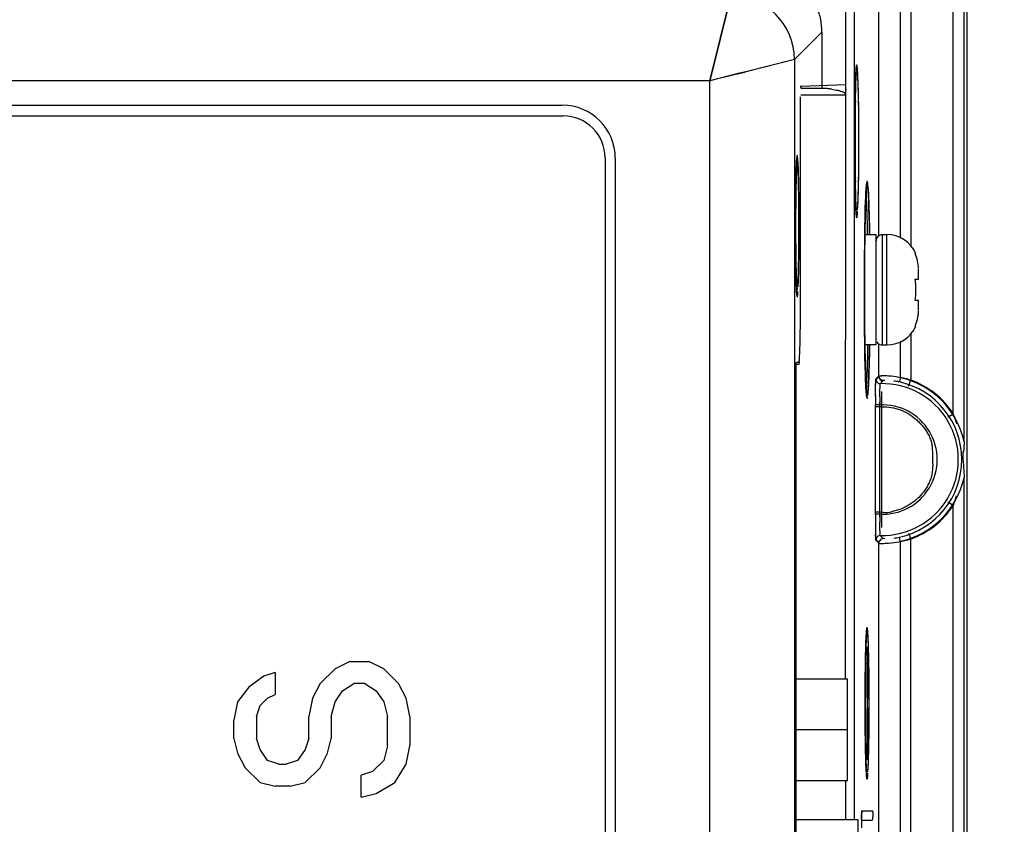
# Model space of a CAD drawing. Header units: inches. Extents: x 0 to 34, y 0 to 22.
# Tile 46 of 108: x 10.8 to 12.6, y 17.3 to 18.8. Entities that reach past the tile are written whole.
import ezdxf

# ---------------------------------------------------------------- set-up
doc = ezdxf.new("R2010")
doc.units = ezdxf.units.IN
doc.header["$LTSCALE"] = 1.87
doc.header["$MEASUREMENT"] = 0
doc.layers.get('0').update_dxf_attribs({"linetype": 'CONTINUOUS'})
doc.layers.add('DIMENSIONS', color=7, linetype='CONTINUOUS')
doc.styles.get("Standard").update_dxf_attribs({"font": 'txt', "width": 0.8})
doc.dimstyles.new('DIMSTYLE_1', dxfattribs={"dimtxt": 0.125, "dimasz": 0.18, "dimexe": 0.18, "dimexo": 0.0625, "dimgap": 0.09, "dimtad": 0, "dimtih": 1, "dimtoh": 1, "dimdec": 3, "dimzin": 4, "dimdsep": 46, "dimtxsty": 'STANDARD', "dimblk": '_FILLED', "dimblk1": '_FILLED', "dimblk2": '_FILLED', "dimcen": 0.09, "dimadec": 0, "dimazin": 0, "dimtp": 0.01, "dimtm": 0.01, "dimtfac": 1, "dimtdec": 3, "dimtofl": 0, "dimtmove": 0, "dimatfit": 3, "dimldrblk": '_FILLED', "dimfxl": 1, "dimtolj": 1, "dimtzin": 4, "dimarcsym": 0})

# ---------------------------------------------------------------- blocks, each defined once
blk = doc.blocks.new('_FILLED')
at = {"color": 0, "linetype": 'BYBLOCK'}
blk.add_solid([(0, 0), (-1, 0.174), (-1, -0.174)], dxfattribs=at)
blk = doc.blocks.new('*D5')
at = {"layer": 'DIMENSIONS', "color": 2, "linetype": 'CONTINUOUS'}
for p, q in [((12.3809, 19.5456), (13.3903, 19.5456)), ((13.2653, 19.5456), (13.2653, 15.7336)), ((13.2653, 11.6716), (13.2653, 15.4836)), ((12.3809, 11.6716), (13.3903, 11.6716))]:
    blk.add_line(p, q, dxfattribs=at)
at = {"layer": 'DIMENSIONS', "color": 2, "linetype": 'CONTINUOUS', "xscale": 0.18, "yscale": 0.18, "zscale": 0.18}
for p, rotation in [((13.2653, 19.5456), 90), ((13.2653, 11.6716), 270)]:
    blk.add_blockref('_FILLED', p, dxfattribs=dict(at, rotation=rotation))
at = {"layer": 'DIMENSIONS', "color": 2, "linetype": 'CONTINUOUS', "insert": (13.2653, 15.6711), "char_height": 0.125, "width": 1.125, "attachment_point": 2, "line_spacing_factor": 0.9}
blk.add_mtext('7.874{\\Ftxt.shx;\\W1.000000;\\H0.125000; }[200]', dxfattribs=at)

msp = doc.modelspace()

# ---------------------------------------------------------------- linework, layer by layer
at = {"color": 6, "linetype": 'CONTINUOUS'}
for p, q in [((12.5153, 11.8684), (12.5153, 19.3488)), ((12.3511, 18.3858), (12.3511, 18.8697)), ((12.391, 18.8702), (12.391, 18.3818)), ((12.4102, 18.8697), (12.4102, 18.3668)), ((12.4894, 18.0556), (12.4894, 18.8763)), ((12.5094, 18.0046), (12.5094, 18.8764)), ((12.0764, 18.8311), (12.0371, 18.6737)), ((12.0764, 18.8311), (12.0371, 18.6737)), ((12.0371, 18.6737), (12.0764, 18.8311)), ((12.2894, 17.5635), (12.2898, 18.8239)), ((12.3053, 18.8239), (12.3053, 17.3021)), ((12.1945, 18.7131), (12.2455, 18.7641)), ((12.2455, 18.7641), (12.2455, 18.6596)), ((12.1945, 18.7131), (12.1043, 18.6905)), ((12.1945, 18.7131), (12.1072, 18.6912)), ((12.1945, 18.7131), (12.1072, 18.6912)), ((12.1945, 18.7131), (12.1945, 12.5041)), ((12.0926, 18.6876), (12.0371, 18.6737)), ((12.1043, 18.6905), (12.0926, 18.6876)), ((12.1072, 18.6912), (12.1039, 18.6904)), ((12.308, 18.6745), (12.309, 18.6954)), ((12.3091, 18.6964), (12.3096, 18.701)), ((12.3114, 18.6962), (12.3108, 18.7013)), ((12.0371, 18.6737), (9.7651, 18.6737)), ((12.0848, 18.6856), (12.0371, 18.6737)), ((12.0371, 12.5435), (12.0371, 18.6737)), ((12.3078, 18.6675), (12.308, 18.6743)), ((12.308, 18.6743), (12.3082, 18.6806)), ((12.3083, 18.6646), (12.3092, 18.683)), ((12.2061, 18.663), (12.2062, 18.6636)), ((12.2062, 18.6636), (12.2895, 18.6665)), ((12.2062, 18.6636), (12.2062, 18.6644)), ((12.2063, 18.6598), (12.2454, 18.6598)), ((12.2454, 18.6598), (12.2455, 18.6598)), ((12.2632, 18.6582), (12.2731, 18.6565)), ((12.2894, 18.6479), (12.29, 18.652)), ((12.2898, 18.6587), (12.29, 18.656)), ((12.3072, 18.6445), (12.3075, 18.6565)), ((12.3075, 18.6565), (12.3078, 18.6675)), ((12.3075, 18.6361), (12.3083, 18.6646)), ((12.2058, 18.2661), (12.2057, 18.6439)), ((12.2063, 18.6479), (12.2894, 18.6479)), ((12.3069, 18.6275), (12.3072, 18.6445)), ((10.0153, 18.6283), (11.7633, 18.6283)), ((12.3067, 18.6053), (12.3069, 18.6275)), ((10.0145, 18.6086), (11.7649, 18.6086)), ((12.3066, 18.5832), (12.3067, 18.6053)), ((12.3067, 18.5229), (12.3065, 18.5431)), ((11.8428, 18.5306), (11.8428, 12.6865)), ((11.8617, 18.5299), (11.8617, 12.6873)), ((12.1982, 18.5234), (12.1976, 18.5092)), ((12.198, 18.5198), (12.1982, 18.5225)), ((12.1985, 18.5283), (12.1982, 18.5234)), ((12.2007, 18.5284), (12.2002, 18.5332)), ((12.2017, 18.5094), (12.2007, 18.5284)), ((12.3069, 18.5024), (12.3067, 18.5229)), ((12.1973, 18.5006), (12.1975, 18.5073)), ((12.1975, 18.5073), (12.1977, 18.5132)), ((12.1977, 18.5132), (12.1979, 18.5167)), ((12.1978, 18.4991), (12.1987, 18.5162)), ((12.1979, 18.5167), (12.198, 18.5198)), ((12.1969, 18.482), (12.1971, 18.4932)), ((12.1971, 18.4932), (12.1973, 18.5006)), ((12.1971, 18.4729), (12.1978, 18.4991)), ((12.3071, 18.484), (12.3069, 18.5024)), ((12.3083, 18.4578), (12.3075, 18.4858)), ((12.1965, 18.4555), (12.1967, 18.4727)), ((12.1967, 18.4727), (12.1969, 18.482)), ((12.3074, 18.4709), (12.3071, 18.484)), ((12.3077, 18.4594), (12.3074, 18.4709)), ((12.3273, 18.4693), (12.3261, 18.441)), ((12.3273, 18.4648), (12.3279, 18.474)), ((12.3279, 18.474), (12.3287, 18.4806)), ((12.3287, 18.485), (12.3285, 18.4838)), ((12.3287, 18.4845), (12.3287, 18.4846)), ((12.3287, 18.4806), (12.3291, 18.4822)), ((12.3291, 18.4822), (12.3294, 18.4826)), ((12.3302, 18.4806), (12.3311, 18.4721)), ((12.3311, 18.4721), (12.3316, 18.4648)), ((12.1963, 18.4331), (12.1965, 18.4555)), ((12.3079, 18.4518), (12.3077, 18.4594)), ((12.3081, 18.4449), (12.3079, 18.4518)), ((12.3087, 18.432), (12.3079, 18.4503)), ((12.3092, 18.4396), (12.3083, 18.4578)), ((12.3265, 18.4482), (12.3273, 18.4648)), ((12.1962, 18.4096), (12.1963, 18.4331)), ((12.3083, 18.4409), (12.3081, 18.4449)), ((12.3084, 18.4373), (12.3083, 18.4409)), ((12.3086, 18.434), (12.3084, 18.4373)), ((12.3088, 18.431), (12.3086, 18.434)), ((12.3255, 18.4197), (12.3259, 18.4363)), ((12.3251, 18.4005), (12.3255, 18.4197)), ((12.1962, 18.3849), (12.1962, 18.4096)), ((12.3248, 18.3786), (12.3251, 18.4005)), ((12.3251, 18.398), (12.3249, 18.3891)), ((12.1963, 18.3649), (12.1962, 18.3849)), ((12.3244, 18.3414), (12.3248, 18.3786)), ((12.325, 18.3884), (12.3251, 18.3922)), ((12.346, 18.3881), (12.325, 18.3881)), ((12.3338, 18.3922), (12.3338, 18.3883)), ((12.346, 18.1834), (12.346, 18.3881)), ((12.3657, 18.3881), (12.3578, 18.3881)), ((12.3578, 18.1834), (12.3578, 18.3881)), ((12.3657, 18.1834), (12.3657, 18.3881)), ((12.1966, 18.3443), (12.1963, 18.3649)), ((12.1968, 18.3285), (12.1966, 18.3443)), ((12.3242, 18.3028), (12.3244, 18.3414)), ((12.3244, 18.3294), (12.3245, 18.3412)), ((12.3245, 18.3412), (12.3245, 18.3447)), ((12.1971, 18.3172), (12.1968, 18.3285)), ((12.1978, 18.3083), (12.1971, 18.3342)), ((12.4247, 18.3055), (12.4247, 18.3243)), ((12.1973, 18.3068), (12.1971, 18.3172)), ((12.1975, 18.3004), (12.1973, 18.3068)), ((12.1987, 18.2915), (12.1978, 18.3083)), ((12.3242, 18.2548), (12.3242, 18.3028)), ((12.4185, 18.3054), (12.4247, 18.3054)), ((12.1977, 18.2945), (12.1975, 18.3004)), ((12.1976, 18.2988), (12.1985, 18.2793)), ((12.198, 18.2893), (12.1977, 18.2945)), ((12.3237, 18.2858), (12.3242, 18.2858)), ((12.1986, 18.2782), (12.199, 18.2747)), ((12.2007, 18.2793), (12.2009, 18.2828)), ((12.2057, 18.2661), (12.2057, 18.2695)), ((12.4247, 18.2661), (12.4185, 18.2661)), ((12.4247, 18.2472), (12.4247, 18.2661)), ((12.3245, 18.2165), (12.3242, 18.2548)), ((12.3243, 18.2421), (12.3244, 18.229)), ((12.3245, 18.2303), (12.3244, 18.2422)), ((12.3245, 18.227), (12.3245, 18.2303)), ((12.3244, 18.229), (12.3244, 18.227)), ((12.3249, 18.1811), (12.3245, 18.2165)), ((12.4102, 18.2047), (12.4102, 18.1183)), ((12.346, 18.1834), (12.3249, 18.1834)), ((12.3249, 18.1826), (12.325, 18.1755)), ((12.3253, 18.1613), (12.3249, 18.1811)), ((12.3251, 18.1793), (12.325, 18.1832)), ((12.3302, 18.1826), (12.3301, 18.1749)), ((12.3338, 18.1832), (12.3338, 18.1793)), ((12.3511, 18.1261), (12.3511, 18.1857)), ((12.3578, 18.1834), (12.3657, 18.1834)), ((12.391, 18.1897), (12.391, 18.1225)), ((12.2036, 18.1572), (12.2044, 18.174)), ((12.3257, 18.1441), (12.3253, 18.1613)), ((12.1975, 18.1317), (12.1977, 18.1488)), ((12.1977, 18.1488), (12.198, 18.1514)), ((12.198, 18.1514), (12.2026, 18.1514)), ((12.1981, 18.148), (12.2026, 18.148)), ((12.3261, 18.1294), (12.3257, 18.1441)), ((12.1975, 13.0855), (12.1975, 18.1317)), ((12.326, 18.1331), (12.326, 18.1317)), ((12.326, 18.1317), (12.3273, 18.1023)), ((12.3266, 18.1171), (12.3261, 18.1294)), ((12.3273, 18.1067), (12.3266, 18.1208)), ((12.3516, 18.1252), (12.3459, 18.1195)), ((12.3485, 18.1235), (12.3459, 18.1209)), ((12.3511, 18.1261), (12.3485, 18.1235)), ((12.391, 18.1225), (12.3893, 18.1148)), ((12.3268, 18.1117), (12.3266, 18.1171)), ((12.328, 18.0971), (12.3273, 18.1067)), ((12.3455, 18.1155), (12.3458, 18.119)), ((12.3458, 18.119), (12.3459, 18.1195)), ((12.3458, 18.119), (12.3459, 18.1195)), ((12.354, 18.1117), (12.3577, 18.1155)), ((12.354, 18.1117), (12.3576, 18.1155)), ((12.3576, 18.1155), (12.3594, 18.1174)), ((12.3577, 18.1155), (12.3594, 18.1174)), ((12.3622, 18.1177), (12.3594, 18.1174)), ((12.4062, 18.1072), (12.4102, 18.1183)), ((12.3287, 18.0909), (12.328, 18.0971)), ((12.3528, 18.087), (12.3531, 18.0997)), ((12.3564, 18.0689), (12.3569, 18.097)), ((12.3446, 18.0688), (12.3446, 18.0722)), ((12.3526, 18.0722), (12.3447, 18.0722)), ((12.3447, 17.8694), (12.3447, 18.0722)), ((12.3506, 18.0691), (12.3564, 18.0692)), ((12.3526, 18.0722), (12.3526, 17.8694)), ((12.3564, 17.8729), (12.3564, 18.0689)), ((12.4795, 18.0492), (12.4894, 18.0556)), ((12.5094, 13.2802), (12.5094, 17.937)), ((12.4795, 17.8924), (12.4894, 17.886)), ((12.4894, 13.3312), (12.4894, 17.886)), ((12.3446, 17.8693), (12.3446, 17.8729)), ((12.3564, 17.8729), (12.3446, 17.8729)), ((12.3526, 17.8694), (12.3447, 17.8694)), ((12.3568, 17.8447), (12.3564, 17.8729)), ((12.3531, 17.8418), (12.3528, 17.8545)), ((12.3454, 17.8251), (12.3451, 17.8313)), ((12.3455, 17.8261), (12.3452, 17.8313)), ((12.3455, 17.8261), (12.3452, 17.8313)), ((12.3548, 17.8291), (12.3541, 17.8298)), ((12.3549, 17.8289), (12.3542, 17.8297)), ((12.3594, 17.8242), (12.3548, 17.8291)), ((12.3594, 17.8242), (12.3549, 17.8289)), ((12.4062, 17.8344), (12.4102, 17.8233)), ((12.3459, 17.8221), (12.3455, 17.8261)), ((12.3459, 17.8221), (12.3516, 17.8164)), ((12.3459, 17.8207), (12.3511, 17.8156)), ((12.3511, 13.4017), (12.3511, 17.8155)), ((12.3622, 17.8239), (12.3594, 17.8242)), ((12.391, 17.8191), (12.3893, 17.8268)), ((12.391, 17.8191), (12.391, 13.3981)), ((12.4102, 13.3939), (12.4102, 17.8233)), ((12.3272, 17.6303), (12.3282, 17.6514)), ((12.3283, 17.6524), (12.3288, 17.6572)), ((12.3306, 17.6524), (12.33, 17.6575)), ((12.3264, 17.598), (12.3272, 17.6303)), ((12.327, 17.6244), (12.3272, 17.6316)), ((12.3272, 17.6316), (12.3275, 17.6382)), ((12.3274, 17.6217), (12.3284, 17.6401)), ((12.3305, 17.6401), (12.3314, 17.622)), ((12.3265, 17.6042), (12.3268, 17.6168)), ((12.3267, 17.5932), (12.3274, 17.6217)), ((12.3268, 17.6168), (12.327, 17.6244)), ((12.3302, 17.418), (12.3302, 17.6188)), ((11.369, 17.596), (11.3412, 17.5824)), ((11.369, 17.596), (11.4038, 17.596)), ((11.4316, 17.5824), (11.4038, 17.596)), ((12.3262, 17.5862), (12.3265, 17.6042)), ((11.2299, 17.5756), (11.2091, 17.5688)), ((11.2299, 17.5756), (11.2299, 17.5348)), ((11.3412, 17.5824), (11.3134, 17.5552)), ((11.4594, 17.5552), (11.4316, 17.5824)), ((12.326, 17.5669), (12.3262, 17.5862)), ((11.2091, 17.5688), (11.1813, 17.5484)), ((11.3134, 17.5552), (11.2995, 17.528)), ((11.3551, 17.5416), (11.376, 17.5552)), ((11.3968, 17.5552), (11.376, 17.5552)), ((11.3968, 17.5552), (11.4177, 17.5416)), ((11.4733, 17.528), (11.4594, 17.5552)), ((12.2928, 17.5635), (12.1976, 17.5635)), ((12.2928, 17.3745), (12.2928, 17.5635)), ((12.3258, 17.5429), (12.326, 17.5669)), ((11.1813, 17.5484), (11.1604, 17.5212)), ((11.216, 17.528), (11.2299, 17.5348)), ((11.3412, 17.5212), (11.3551, 17.5416)), ((11.4177, 17.5416), (11.4316, 17.5212)), ((12.3257, 17.5188), (12.3258, 17.5429)), ((11.1604, 17.5212), (11.1535, 17.4871)), ((11.2021, 17.5144), (11.216, 17.528)), ((11.2995, 17.528), (11.2925, 17.4939)), ((11.3342, 17.4939), (11.3412, 17.5212)), ((11.4316, 17.5212), (11.4385, 17.4939)), ((11.4802, 17.4939), (11.4733, 17.528)), ((12.3257, 17.5161), (12.3257, 17.5263)), ((12.3258, 17.4907), (12.3257, 17.5188)), ((12.3261, 17.5179), (12.3261, 17.5263)), ((12.3261, 17.5105), (12.3261, 17.5179)), ((12.3328, 17.5264), (12.3328, 17.5189)), ((12.3328, 17.5189), (12.3328, 17.5104)), ((11.1952, 17.4939), (11.2021, 17.5144)), ((12.3257, 17.5106), (12.3257, 17.5161)), ((11.1535, 17.4531), (11.1535, 17.4871)), ((11.1952, 17.4939), (11.1952, 17.4531)), ((11.2925, 17.4531), (11.2925, 17.4939)), ((11.3342, 17.4939), (11.3342, 17.4531)), ((11.4385, 17.4395), (11.4385, 17.4939)), ((11.4802, 17.4939), (11.4802, 17.4395)), ((12.326, 17.4687), (12.3258, 17.4907)), ((12.2928, 17.469), (12.1976, 17.469)), ((12.3259, 17.4742), (12.3259, 17.4789)), ((12.3262, 17.4483), (12.326, 17.4687)), ((11.1535, 17.4531), (11.1604, 17.4259)), ((11.2021, 17.4327), (11.1952, 17.4531)), ((11.2925, 17.4531), (11.2856, 17.4327)), ((11.3273, 17.4259), (11.3342, 17.4531)), ((12.3266, 17.4299), (12.3262, 17.4483)), ((12.3321, 17.4437), (12.3314, 17.4152)), ((11.1604, 17.4259), (11.1743, 17.3986)), ((11.216, 17.4122), (11.2021, 17.4327)), ((11.2856, 17.4327), (11.2717, 17.4122)), ((11.3134, 17.3986), (11.3273, 17.4259)), ((11.4385, 17.4395), (11.4316, 17.4122)), ((11.4733, 17.4054), (11.4802, 17.4395)), ((12.3269, 17.4173), (12.3266, 17.4299)), ((11.2369, 17.4054), (11.216, 17.4122)), ((11.2717, 17.4122), (11.2508, 17.4054)), ((11.4316, 17.4122), (11.4107, 17.3918)), ((12.3271, 17.4091), (12.3269, 17.4173)), ((12.3274, 17.4018), (12.3271, 17.4091)), ((12.3284, 17.3967), (12.3275, 17.4149)), ((12.3314, 17.4152), (12.3305, 17.3968)), ((11.1743, 17.3986), (11.2021, 17.3714)), ((11.2369, 17.4054), (11.2508, 17.4054)), ((11.2856, 17.3714), (11.3134, 17.3986)), ((11.4107, 17.3918), (11.3899, 17.385)), ((11.4524, 17.3714), (11.4733, 17.4054)), ((12.328, 17.3892), (12.3272, 17.4054)), ((12.3275, 17.3976), (12.3274, 17.4018)), ((12.3277, 17.3939), (12.3275, 17.3976)), ((12.3279, 17.3905), (12.3277, 17.3939)), ((12.3282, 17.3852), (12.328, 17.3892)), ((11.2021, 17.3714), (11.2299, 17.3646)), ((11.2578, 17.3646), (11.2856, 17.3714)), ((11.3899, 17.3442), (11.3899, 17.385)), ((11.4177, 17.351), (11.4524, 17.3714)), ((12.2928, 17.3745), (12.1976, 17.3745)), ((12.2894, 17.3745), (12.2894, 17.3021)), ((11.2578, 17.3646), (11.2299, 17.3646)), ((11.3899, 17.3442), (11.4177, 17.351)), ((12.3192, 17.317), (12.319, 17.3116)), ((12.3191, 17.3137), (12.3192, 17.3166)), ((12.3193, 17.3179), (12.3192, 17.317)), ((12.3195, 17.3188), (12.3193, 17.3179)), ((12.3193, 17.3166), (12.3193, 17.3166)), ((12.3195, 17.3188), (12.3393, 17.3188)), ((12.3125, 17.3021), (12.1976, 17.3021)), ((12.3125, 16.356), (12.3125, 17.3021)), ((12.319, 17.3116), (12.3188, 17.3008)), ((12.3188, 17.302), (12.319, 17.3114)), ((12.3197, 17.3019), (12.3392, 17.3019))]:
    msp.add_line(p, q, dxfattribs=at)
for points in [[(12.3082, 18.6806), (12.3085, 18.6861), (12.3086, 18.6886), (12.3087, 18.6909), (12.3089, 18.693), (12.309, 18.6951), (12.3092, 18.6968), (12.3093, 18.6982)], [(12.1982, 18.5225), (12.1983, 18.5249), (12.1984, 18.5261), (12.1985, 18.5272), (12.1986, 18.5281), (12.1986, 18.529), (12.1987, 18.5297), (12.1988, 18.5303), (12.1988, 18.5308), (12.1989, 18.5312), (12.1989, 18.5314), (12.1989, 18.5314)], [(12.3267, 18.4571), (12.3269, 18.4628), (12.3272, 18.4678), (12.3274, 18.4721), (12.3277, 18.4757), (12.328, 18.4788), (12.3282, 18.4813)], [(12.3282, 18.4813), (12.3284, 18.4832), (12.3287, 18.4845)], [(12.3259, 18.4363), (12.3264, 18.4507), (12.3267, 18.4571)], [(12.3095, 18.4231), (12.3095, 18.4231), (12.3095, 18.4233), (12.3094, 18.4237), (12.3093, 18.4241), (12.3093, 18.4248), (12.3092, 18.4255), (12.3091, 18.4264), (12.309, 18.4273), (12.309, 18.4285), (12.3089, 18.4297), (12.3088, 18.431)], [(12.1989, 18.2763), (12.1989, 18.2767), (12.1988, 18.2775), (12.1987, 18.2785), (12.1986, 18.2797), (12.1984, 18.2812), (12.1983, 18.283), (12.1982, 18.2849), (12.1981, 18.287), (12.198, 18.2893)], [(12.3275, 18.0991), (12.3272, 18.1028), (12.327, 18.107), (12.3268, 18.1117)], [(12.3288, 18.0865), (12.3287, 18.0867), (12.3286, 18.0875), (12.3284, 18.0889), (12.3282, 18.0907), (12.3279, 18.0931), (12.3277, 18.0959), (12.3275, 18.0991)], [(12.3275, 17.6382), (12.3276, 17.6412), (12.3278, 17.644), (12.3279, 17.6466), (12.3281, 17.649), (12.3282, 17.6512), (12.3284, 17.653), (12.3285, 17.6545)], [(12.3287, 17.3812), (12.3287, 17.3812), (12.3287, 17.3812), (12.3286, 17.3815), (12.3286, 17.3819), (12.3285, 17.3825), (12.3284, 17.3832), (12.3284, 17.3841), (12.3283, 17.3852), (12.3282, 17.3863), (12.3281, 17.3876), (12.328, 17.389), (12.3279, 17.3905)]]:
    msp.add_lwpolyline(points, dxfattribs=at)
for centre, radius, start, end in [((12.0763, 18.713), 0.1182, 0.0468, 89.9532), ((10.1848, 26.3134), 7.8608, 283.98716, 284.1302), ((12.4636, 18.6835), 0.1551, 175.222, 175.5839), ((12.2376, 18.4467), 0.2131, 85.2692, 87.8715), ((12.2407, 18.4841), 0.1756, 82.619, 85.2878), ((15.899, 18.5708), 3.5921, 178.959, 179.5289), ((11.7633, 18.5299), 0.0984, 0, 90), ((11.7649, 18.5306), 0.078, 0, 90), ((17.0442, 18.5614), 4.7373, 179.5283, 180.484), ((12.3247, 18.5183), 0.1266, 174.9783, 175.4751), ((15.5822, 18.5477), 3.2753, 180.4602, 181.0813), ((15.5124, 18.4126), 3.3158, 178.959, 179.5289), ((12.8179, 18.4407), 0.4915, 176.4826, 176.6641), ((16.5694, 18.4039), 4.3729, 179.5283, 180.484), ((12.6299, 18.4507), 0.3218, 183.3287, 183.5708), ((12.5361, 18.4447), 0.2277, 183.5339, 184.2357), ((12.0046, 18.4497), 0.3077, 356.2633, 356.6853), ((15.2397, 18.3504), 2.915, 178.2189, 179.0632), ((15.4383, 18.3432), 3.1136, 178.3201, 178.9015), ((14.0967, 18.3813), 1.7715, 177.8332, 178.2771), ((12.4761, 18.4403), 0.1676, 184.2435, 184.568), ((12.1123, 18.4425), 0.1997, 355.4752, 356.309), ((16.5488, 18.3211), 4.2243, 178.8907, 179.0366), ((8.0179, 18.3186), 4.3129, 0.9357, 1.0658), ((17.5925, 18.3062), 5.2682, 179.0986, 179.3136), ((17.5393, 18.3054), 5.2149, 179.089, 179.2993), ((12.3578, 18.3763), 0.0118, 90, 180.0191), ((12.3657, 18.3291), 0.0591, 23.5782, 90), ((15.2199, 18.3912), 3.0233, 180.4602, 181.0813), ((18.3959, 18.2963), 6.0717, 179.3109, 179.54834), ((18.4788, 18.2943), 6.1545, 179.30232, 179.53066), ((19.0494, 18.2908), 6.7252, 179.54547, 179.67044), ((19.8462, 18.2863), 7.522, 179.67108, 180.00391), ((19.7226, 18.2858), 7.3983, 179.66221, 180.00016), ((19.6904, 18.2847), 7.3662, 179.99157, 180.33092), ((19.6547, 18.2855), 7.3304, 179.99827, 180.33907), ((12.3317, 18.2899), 0.1335, 184.5533, 185.0446), ((7.7611, 18.266), 4.4447, 359.7339, 0.0004), ((18.5903, 18.2773), 6.2661, 180.45968, 180.68618), ((18.3292, 18.2757), 6.0049, 180.46529, 180.70054), ((12.3657, 18.2425), 0.0591, 270, 336.4218), ((17.7607, 18.2676), 5.4365, 180.6886, 180.8958), ((17.382, 18.2639), 5.0576, 180.6974, 180.9143), ((15.7924, 18.234), 3.4679, 180.967, 181.6671), ((16.0916, 18.2419), 3.7671, 180.9521, 181.2885), ((12.3578, 18.1952), 0.0118, 210, 270), ((14.8927, 18.2141), 2.5678, 181.2698, 181.7213), ((13.8875, 18.1832), 1.5621, 181.6939, 182.2881), ((12.3549, 17.9485), 0.1778, 85.3549, 89.5725), ((12.3528, 17.9216), 0.2048, 80.0504, 85.3834), ((12.349, 17.901), 0.2258, 74.287, 80.016), ((12.3578, 17.9708), 0.1553, 12.575, 77.6575), ((12.3538, 18.1195), 0.00789, 180.1294, 271.4805), ((12.3578, 17.9708), 0.1409, 268.455, 91.545), ((12.3613, 17.9862), 0.1317, 77.6927, 82.3377), ((12.3621, 17.9907), 0.127, 77.645, 82.335), ((12.3578, 17.9708), 0.1474, 282.3425, 77.6575), ((12.3578, 17.9708), 0.1566, 32.8053, 70.4568), ((12.3713, 18.0939), 0.0432, 187.7927, 188.983), ((12.3509, 18.0906), 0.0226, 189.8208, 191.0873), ((14.2695, 18.0696), 1.9249, 179.4468, 179.9211), ((13.9445, 18.0734), 1.5998, 179.4069, 179.6633), ((14.15, 18.0529), 1.7975, 178.9123, 179.3838), ((13.9628, 18.056), 1.6103, 178.9033, 179.4225), ((14.2737, 18.0716), 1.929, 179.667, 179.9822), ((12.3578, 17.9708), 0.1016, 267.0557, 92.9443), ((12.3578, 17.9708), 0.1553, 282.3424, 347.424), ((12.3025, 17.9612), 0.2015, 338.0737, 343.5682), ((12.3578, 17.9708), 0.1566, 289.5432, 327.1947), ((14.1768, 17.8714), 1.8322, 180.0661, 180.567), ((14.0614, 17.8692), 1.7167, 179.9955, 180.5882), ((13.7908, 17.8831), 1.4383, 180.5461, 181.1693), ((14.0309, 17.8869), 1.6784, 180.5996, 181.1084), ((13.4282, 17.8629), 1.0835, 180.5095, 181.3967), ((13.3245, 17.8607), 0.9798, 180.5325, 181.4214), ((12.9087, 17.8503), 0.5639, 181.3976, 181.9326), ((12.8386, 17.8486), 0.4937, 181.416, 182.0108), ((12.3538, 17.8221), 0.00789, 88.5078, 179.8671), ((12.3549, 17.9929), 0.1777, 270.4229, 274.648), ((12.3527, 18.0203), 0.2052, 274.6216, 279.9558), ((12.3612, 17.9559), 0.1321, 277.595, 282.2977), ((12.3614, 17.9548), 0.1311, 277.6902, 282.282), ((12.3492, 18.0399), 0.225, 279.9828, 285.7224), ((12.4844, 17.6394), 0.1566, 175.2508, 175.6111), ((12.3224, 17.6188), 0.00787, 0, 33.4201), ((11.2847, 17.5843), 1.0474, 1.92, 2.0653), ((10.6549, 17.5641), 1.6775, 1.0204, 1.8883), ((16.366, 17.5276), 4.0402, 179.0011, 179.5668), ((15.9182, 17.5279), 3.5921, 178.959, 179.5289), ((9.0574, 17.5321), 3.2753, 0.4602, 1.0813), ((17.4967, 17.5191), 5.1709, 179.5669, 179.9193), ((17.0087, 17.5188), 4.6827, 179.5277, 179.9083), ((7.7798, 17.5195), 4.553, 0.0875, 0.4903), ((17.4078, 17.5175), 5.0821, 180.0779, 180.4346), ((16.8798, 17.5174), 4.5538, 180.0863, 180.4903), ((7.6509, 17.518), 4.6818, 359.5277, 359.9072), ((15.9267, 17.5035), 3.6009, 180.4656, 181.0754), ((15.6014, 17.5047), 3.2753, 180.4602, 181.0813), ((8.7406, 17.509), 3.5921, 358.959, 359.5289), ((14.2882, 17.4711), 1.962, 181.0293, 181.7966), ((14.0024, 17.4728), 1.676, 181.0201, 181.8901), ((13.5868, 17.4496), 1.2603, 181.8183, 182.0094), ((13.3733, 17.4526), 1.0466, 181.9219, 182.0654), ((12.3224, 17.418), 0.00787, 326.5799, 360), ((12.0398, 17.4067), 0.2916, 356.2665, 356.5383), ((12.4693, 17.3962), 0.1415, 184.4731, 184.8803), ((12.134, 17.4004), 0.1972, 355.4631, 356.3181), ((12.3078, 17.3188), 0.0117, 349.2847, 359.9329), ((13.4576, 17.2873), 1.1389, 179.3224, 180.0022), ((13.356, 17.2881), 1.0373, 179.358, 179.6757), ((13.1941, 17.2898), 0.8754, 179.2034, 179.3506), ((12.5503, 17.304), 0.2315, 177.5888, 178.1548), ((11.746, 17.2944), 0.5941, 0.8206, 1.2655)]:
    msp.add_arc(centre, radius, start, end, dxfattribs=at)
for centre in [(12.3102, 18.5613), (12.3294, 17.5184)]:
    msp.add_ellipse(centre, major_axis=(0, 0.128), ratio=0.026186, dxfattribs=at)
for centre, major_axis, ratio, start_param, end_param in [((12.2062, 18.6439), (0, 0.0197), 0.026162, 0.244871, 0.615224), ((12.2454, 18.648), (0, 0.0118), 0.026186, -0.167738, -0.027954), ((12.1996, 18.4039), (0, 0.1181), 0.026186, 0, 3.141593), ((12.1996, 18.4039), (0, 0.1181), 0.026186, -2.826662, -0.313575), ((12.3294, 18.2858), (0, 0.1969), 0.026186, 0, 4.164535), ((12.3294, 18.2858), (0, 0.1969), 0.026186, -1.022942, -0.142832), ((12.2027, 18.2661), (0, 0.1181), 0.026186, -1.74677, -1.570796), ((12.2027, 18.2661), (0, 0.1181), 0.026186, -3.141593, -2.827376), ((12.3197, 17.2822), (0, 0.0197), 0.026186, 0, 0.096089)]:
    msp.add_ellipse(centre, major_axis=major_axis, ratio=ratio, start_param=start_param, end_param=end_param, dxfattribs=at)
for points, knots in [([(12.2455, 18.7641), (12.2455, 18.7719), (12.2439, 18.7875), (12.2381, 18.8063), (12.2313, 18.8203), (12.2232, 18.8336), (12.2106, 18.8485), (12.1925, 18.863), (12.1719, 18.8736), (12.1497, 18.8801), (12.1344, 18.8815), (12.1267, 18.8814)], [0, 0, 0, 0, 0.126338, 0.252679, 0.315703, 0.378573, 0.503745, 0.6284, 0.752535, 0.876456, 1, 1, 1, 1]), ([(12.3092, 18.683), (12.3093, 18.6839), (12.3094, 18.6855), (12.3096, 18.6873), (12.3098, 18.6883), (12.3099, 18.6888), (12.31, 18.6891), (12.3102, 18.6893), (12.3102, 18.6893)], [0, 0, 0, 0, 0.426946, 0.734978, 0.844242, 0.923802, 0.97438, 1, 1, 1, 1]), ([(12.3096, 18.701), (12.3097, 18.7013), (12.3097, 18.7018), (12.3099, 18.7024), (12.31, 18.7029), (12.3102, 18.7031), (12.3102, 18.7032)], [0, 0, 0, 0, 0.381354, 0.671354, 0.874898, 1, 1, 1, 1]), ([(12.3108, 18.7013), (12.3108, 18.7016), (12.3107, 18.702), (12.3106, 18.7026), (12.3104, 18.703), (12.3103, 18.7032), (12.3102, 18.7032)], [0, 0, 0, 0, 0.415698, 0.716564, 0.905948, 1, 1, 1, 1]), ([(12.3102, 18.6893), (12.3103, 18.6893), (12.3104, 18.6891), (12.3105, 18.6888), (12.3106, 18.6883), (12.3108, 18.6873), (12.3111, 18.6855), (12.3112, 18.684), (12.3113, 18.6831)], [0, 0, 0, 0, 0.025674, 0.076273, 0.155837, 0.265097, 0.573099, 1, 1, 1, 1]), ([(12.3124, 18.6751), (12.3123, 18.6792), (12.312, 18.6862), (12.3116, 18.6932), (12.3114, 18.6962)], [0, 0, 0, 0, 0.577948, 1, 1, 1, 1]), ([(12.3079, 18.4503), (12.3077, 18.458), (12.3073, 18.4747), (12.3067, 18.5123), (12.3064, 18.563), (12.3067, 18.6135), (12.3073, 18.6507), (12.3077, 18.667), (12.308, 18.6745)], [0, 0, 0, 0, 0.10188, 0.223877, 0.503012, 0.780614, 0.900687, 1, 1, 1, 1]), ([(12.3113, 18.6831), (12.3115, 18.6805), (12.3118, 18.6745), (12.3123, 18.6641), (12.3126, 18.6511), (12.3131, 18.6298), (12.3135, 18.5997), (12.3136, 18.5614), (12.3135, 18.5232), (12.3131, 18.493), (12.3126, 18.4717), (12.3123, 18.4587), (12.3118, 18.4483), (12.3115, 18.4423), (12.3113, 18.4397)], [0, 0, 0, 0, 0.031581, 0.074649, 0.128194, 0.190866, 0.337336, 0.49974, 0.662179, 0.808756, 0.871508, 0.925144, 0.968313, 1, 1, 1, 1]), ([(12.2731, 18.6565), (12.2746, 18.6562), (12.2778, 18.6554), (12.2816, 18.6542), (12.2846, 18.653), (12.2863, 18.652), (12.2877, 18.651), (12.2885, 18.6502), (12.2892, 18.6491), (12.2894, 18.6483), (12.2894, 18.6479)], [0, 0, 0, 0, 0.24884, 0.497863, 0.622581, 0.74754, 0.810203, 0.87315, 0.936421, 1, 1, 1, 1]), ([(12.2894, 18.6479), (12.2895, 18.6486), (12.29, 18.6512), (12.2901, 18.6539), (12.29, 18.656)], [0, 0, 0, 0, 0.250175, 1, 1, 1, 1]), ([(12.1996, 18.5349), (12.1996, 18.5349), (12.1995, 18.5348), (12.1993, 18.5345), (12.1992, 18.534), (12.199, 18.5331), (12.1988, 18.5315), (12.1987, 18.5302), (12.1986, 18.5294)], [0, 0, 0, 0, 0.031339, 0.08602, 0.16719, 0.276017, 0.579259, 1, 1, 1, 1]), ([(12.1991, 18.5314), (12.1992, 18.5317), (12.1995, 18.5328), (12.1996, 18.534), (12.1996, 18.5349)], [0, 0, 0, 0, 0.251522, 1, 1, 1, 1]), ([(12.2002, 18.5332), (12.2001, 18.5335), (12.2, 18.5339), (12.1999, 18.5344), (12.1998, 18.5347), (12.1997, 18.5349), (12.1996, 18.5349)], [0, 0, 0, 0, 0.404359, 0.701773, 0.896089, 1, 1, 1, 1]), ([(12.1976, 18.5092), (12.1973, 18.5023), (12.1969, 18.4868), (12.1963, 18.4518), (12.1961, 18.4041), (12.1963, 18.3563), (12.1969, 18.3212), (12.1973, 18.3058), (12.1976, 18.2988)], [0, 0, 0, 0, 0.099132, 0.219802, 0.499521, 0.77945, 0.900449, 1, 1, 1, 1]), ([(12.1987, 18.5162), (12.1987, 18.5169), (12.1988, 18.5182), (12.199, 18.5198), (12.1992, 18.521), (12.1994, 18.5216), (12.1995, 18.5218)], [0, 0, 0, 0, 0.380274, 0.673826, 0.880225, 1, 1, 1, 1]), ([(12.2006, 18.5162), (12.2008, 18.5139), (12.2011, 18.5083), (12.2015, 18.4987), (12.2018, 18.4868), (12.2023, 18.4671), (12.2026, 18.4393), (12.2028, 18.4039), (12.2026, 18.3686), (12.2023, 18.3408), (12.2018, 18.3211), (12.2015, 18.3091), (12.2011, 18.2995), (12.2008, 18.2939), (12.2006, 18.2916)], [0, 0, 0, 0, 0.031581, 0.074649, 0.128194, 0.190866, 0.337336, 0.49974, 0.662179, 0.808756, 0.871508, 0.925144, 0.968313, 1, 1, 1, 1]), ([(12.3316, 18.4688), (12.3315, 18.4706), (12.3313, 18.474), (12.331, 18.478), (12.3307, 18.4806), (12.3306, 18.4823), (12.3304, 18.4837), (12.3302, 18.4851), (12.3299, 18.4861), (12.3297, 18.4868), (12.3295, 18.487), (12.3293, 18.487), (12.3292, 18.4869), (12.3291, 18.4867), (12.3291, 18.4865), (12.329, 18.4862), (12.3288, 18.4857), (12.3287, 18.4853), (12.3287, 18.485)], [0, 0, 0, 0, 0.265477, 0.485588, 0.578209, 0.658987, 0.727771, 0.784421, 0.861296, 0.882177, 0.893313, 0.898044, 0.904392, 0.913173, 0.924693, 0.939085, 0.956413, 1, 1, 1, 1]), ([(12.3285, 18.4838), (12.3282, 18.482), (12.3278, 18.4777), (12.3275, 18.4734), (12.3274, 18.4709)], [0, 0, 0, 0, 0.407855, 1, 1, 1, 1]), ([(12.33, 18.3988), (12.3298, 18.4118), (12.3294, 18.4299), (12.3285, 18.4522), (12.3281, 18.4615), (12.3279, 18.4657)], [0, 0, 0, 0, 0.581418, 0.813199, 1, 1, 1, 1]), ([(12.3316, 18.4648), (12.3318, 18.4603), (12.3323, 18.4502), (12.3331, 18.426), (12.3335, 18.4063), (12.3338, 18.3922)], [0, 0, 0, 0, 0.185458, 0.417168, 1, 1, 1, 1]), ([(12.3102, 18.4334), (12.3102, 18.4334), (12.31, 18.4335), (12.3099, 18.4338), (12.3098, 18.4344), (12.3096, 18.4354), (12.3094, 18.4372), (12.3093, 18.4387), (12.3092, 18.4396)], [0, 0, 0, 0, 0.025674, 0.076273, 0.155837, 0.265097, 0.573099, 1, 1, 1, 1]), ([(12.3113, 18.4397), (12.3112, 18.4388), (12.3111, 18.4372), (12.3108, 18.4354), (12.3106, 18.4344), (12.3105, 18.4339), (12.3104, 18.4336), (12.3103, 18.4334), (12.3102, 18.4334)], [0, 0, 0, 0, 0.426955, 0.734991, 0.844257, 0.923816, 0.97439, 1, 1, 1, 1]), ([(12.3102, 18.4195), (12.3102, 18.4196), (12.31, 18.4198), (12.3099, 18.4202), (12.3098, 18.4208), (12.3095, 18.4221), (12.3093, 18.4241), (12.3091, 18.4259), (12.309, 18.4269)], [0, 0, 0, 0, 0.036819, 0.095668, 0.178763, 0.287482, 0.586196, 1, 1, 1, 1]), ([(12.3097, 18.4231), (12.3097, 18.4228), (12.3101, 18.4217), (12.3102, 18.4204), (12.3102, 18.4195)], [0, 0, 0, 0, 0.251531, 1, 1, 1, 1]), ([(12.3102, 18.4195), (12.3103, 18.4195), (12.3104, 18.4197), (12.3105, 18.4201), (12.3107, 18.4207), (12.3108, 18.4215), (12.311, 18.4225), (12.3112, 18.4242), (12.3113, 18.4257), (12.3114, 18.4267)], [0, 0, 0, 0, 0.028759, 0.08142, 0.16129, 0.269568, 0.407006, 0.574204, 1, 1, 1, 1]), ([(12.4247, 18.3251), (12.4247, 18.3299), (12.4236, 18.3394), (12.4205, 18.3484), (12.4185, 18.3527)], [0, 0, 0, 0, 0.500043, 1, 1, 1, 1]), ([(12.4185, 18.2661), (12.4194, 18.2726), (12.4202, 18.2858), (12.4194, 18.2989), (12.4185, 18.3054)], [0, 0, 0, 0, 0.5, 1, 1, 1, 1]), ([(12.1996, 18.2858), (12.1995, 18.2858), (12.1994, 18.286), (12.1993, 18.2863), (12.1992, 18.2868), (12.1991, 18.2875), (12.199, 18.2883), (12.1988, 18.2896), (12.1987, 18.2907), (12.1987, 18.2915)], [0, 0, 0, 0, 0.034729, 0.093957, 0.179158, 0.290678, 0.428581, 0.592829, 1, 1, 1, 1]), ([(12.199, 18.2747), (12.1991, 18.2744), (12.1992, 18.274), (12.1993, 18.2734), (12.1994, 18.273), (12.1996, 18.2728), (12.1996, 18.2728)], [0, 0, 0, 0, 0.414254, 0.71537, 0.906008, 1, 1, 1, 1]), ([(12.1996, 18.2728), (12.1997, 18.2728), (12.1998, 18.273), (12.1999, 18.2733), (12.2, 18.2738), (12.2002, 18.2745), (12.2003, 18.2754), (12.2005, 18.277), (12.2006, 18.2783), (12.2007, 18.2793)], [0, 0, 0, 0, 0.028724, 0.081494, 0.161625, 0.270218, 0.407902, 0.575157, 1, 1, 1, 1]), ([(12.2044, 18.174), (12.2047, 18.1801), (12.205, 18.1936), (12.2056, 18.2242), (12.2057, 18.2488), (12.2057, 18.2661)], [0, 0, 0, 0, 0.197774, 0.43882, 1, 1, 1, 1]), ([(12.4185, 18.2188), (12.4195, 18.221), (12.4213, 18.2254), (12.4232, 18.2322), (12.4244, 18.2393), (12.4247, 18.244), (12.4247, 18.2464)], [0, 0, 0, 0, 0.249986, 0.499959, 0.750043, 1, 1, 1, 1]), ([(12.3301, 18.1749), (12.3299, 18.1678), (12.3297, 18.1546), (12.3292, 18.1361), (12.3285, 18.1203), (12.3278, 18.1107), (12.3273, 18.1065)], [0, 0, 0, 0, 0.307738, 0.580238, 0.81241, 1, 1, 1, 1]), ([(12.3338, 18.1793), (12.3335, 18.1652), (12.3331, 18.1455), (12.3323, 18.1213), (12.3318, 18.1112), (12.3316, 18.1067)], [0, 0, 0, 0, 0.582833, 0.814542, 1, 1, 1, 1]), ([(12.2026, 18.1514), (12.2027, 18.1514), (12.2028, 18.1515), (12.2029, 18.1518), (12.203, 18.1523), (12.2032, 18.1533), (12.2034, 18.1549), (12.2035, 18.1564), (12.2036, 18.1572)], [0, 0, 0, 0, 0.025926, 0.076867, 0.156661, 0.266013, 0.5738, 1, 1, 1, 1]), ([(12.2027, 18.148), (12.2028, 18.148), (12.2029, 18.1481), (12.203, 18.1484), (12.2031, 18.1488), (12.2033, 18.1498), (12.2035, 18.1515), (12.2036, 18.1529), (12.2037, 18.1537)], [0, 0, 0, 0, 0.02564, 0.076259, 0.155867, 0.265176, 0.573223, 1, 1, 1, 1]), ([(12.3454, 18.1165), (12.3454, 18.1171), (12.3455, 18.1182), (12.3456, 18.1194), (12.3457, 18.1201), (12.3458, 18.1205), (12.3458, 18.1207), (12.3459, 18.1209), (12.3459, 18.1209)], [0, 0, 0, 0, 0.403252, 0.702785, 0.814263, 0.900599, 0.96222, 1, 1, 1, 1]), ([(12.3511, 18.1261), (12.3512, 18.1261), (12.3513, 18.1262), (12.3516, 18.1262), (12.352, 18.1263), (12.3526, 18.1263), (12.3533, 18.1263), (12.3545, 18.1264), (12.3555, 18.1264), (12.3562, 18.1264)], [0, 0, 0, 0, 0.032952, 0.091092, 0.175915, 0.287622, 0.42611, 0.591173, 1, 1, 1, 1]), ([(12.3511, 18.1261), (12.3511, 18.1241), (12.3522, 18.12), (12.3551, 18.117), (12.3568, 18.116)], [0, 0, 0, 0, 0.499982, 1, 1, 1, 1]), ([(12.3594, 18.1174), (12.3581, 18.1174), (12.3554, 18.1182), (12.3534, 18.1202), (12.3527, 18.1214)], [0, 0, 0, 0, 0.50014, 1, 1, 1, 1]), ([(12.3273, 18.1023), (12.3274, 18.0995), (12.3277, 18.0947), (12.3282, 18.0899), (12.3284, 18.088)], [0, 0, 0, 0, 0.59216, 1, 1, 1, 1]), ([(12.3316, 18.1067), (12.3315, 18.1053), (12.3313, 18.1028), (12.3311, 18.0992), (12.3308, 18.0961), (12.3306, 18.0936), (12.3303, 18.0916), (12.33, 18.0902), (12.3298, 18.0894), (12.3296, 18.089), (12.3295, 18.0889), (12.3294, 18.0889)], [0, 0, 0, 0, 0.228723, 0.428404, 0.598599, 0.738878, 0.848853, 0.928258, 0.977449, 0.991417, 1, 1, 1, 1]), ([(12.3447, 18.0882), (12.3448, 18.0938), (12.3449, 18.1016), (12.3451, 18.1111), (12.3453, 18.1149), (12.3454, 18.1165)], [0, 0, 0, 0, 0.594614, 0.825811, 1, 1, 1, 1]), ([(12.3448, 18.09), (12.3449, 18.0951), (12.345, 18.1021), (12.3452, 18.1106), (12.3454, 18.1141), (12.3455, 18.1155)], [0, 0, 0, 0, 0.59468, 0.82578, 1, 1, 1, 1]), ([(12.3531, 18.0991), (12.3531, 18.1), (12.3532, 18.1017), (12.3533, 18.1042), (12.3534, 18.1063), (12.3535, 18.1081), (12.3536, 18.1095), (12.3537, 18.1104), (12.3538, 18.111), (12.3539, 18.1113), (12.3539, 18.1115), (12.354, 18.1116), (12.354, 18.1117)], [0, 0, 0, 0, 0.216213, 0.409572, 0.578209, 0.720265, 0.834126, 0.918971, 0.950327, 0.974235, 0.990705, 1, 1, 1, 1]), ([(12.3554, 18.1186), (12.3557, 18.1184), (12.357, 18.1178), (12.3584, 18.1174), (12.3594, 18.1174)], [0, 0, 0, 0, 0.251859, 1, 1, 1, 1]), ([(12.3294, 18.0889), (12.3293, 18.0889), (12.3292, 18.0891), (12.329, 18.0895), (12.3288, 18.0901), (12.3287, 18.0906), (12.3287, 18.0909)], [0, 0, 0, 0, 0.101772, 0.292873, 0.59094, 1, 1, 1, 1]), ([(12.3287, 18.0862), (12.3288, 18.086), (12.3289, 18.0856), (12.329, 18.0851), (12.3291, 18.0849), (12.3292, 18.0847), (12.3293, 18.0846), (12.3294, 18.0845), (12.3295, 18.0845), (12.3296, 18.0846), (12.3297, 18.0848), (12.33, 18.0855), (12.3301, 18.0862), (12.3302, 18.0868)], [0, 0, 0, 0, 0.188297, 0.261803, 0.321829, 0.368818, 0.403704, 0.428794, 0.449885, 0.47562, 0.511413, 0.620235, 1, 1, 1, 1]), ([(12.3446, 18.0688), (12.3446, 18.0689), (12.3448, 18.0689), (12.3451, 18.069), (12.3457, 18.069), (12.3463, 18.0691), (12.3472, 18.0691), (12.3486, 18.0691), (12.3498, 18.0691), (12.3506, 18.0691)], [0, 0, 0, 0, 0.027343, 0.083773, 0.170111, 0.285588, 0.428902, 0.597603, 1, 1, 1, 1]), ([(12.3564, 18.0689), (12.3623, 18.069), (12.3742, 18.0682), (12.3915, 18.0634), (12.4074, 18.0554), (12.4194, 18.0465), (12.4279, 18.0382), (12.4337, 18.0315), (12.4389, 18.0243), (12.4434, 18.0167), (12.4465, 18.0099), (12.4483, 18.0042), (12.4493, 17.9999), (12.4499, 17.9955), (12.4503, 17.9911), (12.4505, 17.9866), (12.4505, 17.9822), (12.4506, 17.9777), (12.4508, 17.9733), (12.4509, 17.9689), (12.4511, 17.9629), (12.4511, 17.9555), (12.4503, 17.9467), (12.4484, 17.938), (12.4454, 17.9296), (12.4414, 17.9216), (12.4351, 17.9116), (12.4273, 17.9025), (12.4186, 17.8945), (12.4115, 17.8891), (12.4039, 17.8844), (12.3933, 17.8792), (12.3847, 17.8766), (12.3789, 17.8753)], [0, 0, 0, 0, 0.062468, 0.124926, 0.187401, 0.249871, 0.281134, 0.312391, 0.343646, 0.3749, 0.406171, 0.421807, 0.437427, 0.453062, 0.46871, 0.48434, 0.499958, 0.515573, 0.531187, 0.546805, 0.562429, 0.593695, 0.624941, 0.656211, 0.687467, 0.718737, 0.749999, 0.812465, 0.843741, 0.875007, 0.906266, 0.937537, 1, 1, 1, 1]), ([(12.4958, 18.0373), (12.4953, 18.0388), (12.4934, 18.045), (12.4912, 18.0511), (12.4894, 18.0556)], [0, 0, 0, 0, 0.249626, 1, 1, 1, 1]), ([(12.5094, 18.0046), (12.5094, 18.0032), (12.5094, 18.0003), (12.5092, 17.9968), (12.509, 17.9939), (12.5089, 17.9918), (12.5088, 17.9896), (12.5086, 17.9879), (12.5083, 17.9865), (12.5079, 17.9852), (12.5074, 17.9839), (12.507, 17.9825), (12.5069, 17.9811), (12.5071, 17.9797), (12.5072, 17.9783), (12.5073, 17.9769), (12.5073, 17.9751), (12.5073, 17.9729), (12.5073, 17.9715), (12.5073, 17.9708)], [0, 0, 0, 0, 0.125808, 0.251194, 0.313875, 0.376914, 0.440211, 0.502695, 0.533478, 0.564066, 0.624833, 0.654901, 0.685199, 0.748082, 0.780002, 0.811595, 0.874276, 0.937089, 1, 1, 1, 1]), ([(12.5094, 18.0046), (12.5094, 18.0032), (12.5094, 18.0003), (12.5092, 17.9968), (12.509, 17.9939), (12.5089, 17.9918), (12.5088, 17.9896), (12.5086, 17.9875), (12.5081, 17.9858), (12.5076, 17.9846), (12.5073, 17.9836), (12.5071, 17.9826), (12.507, 17.9811), (12.5071, 17.9794), (12.5073, 17.9772), (12.5073, 17.9751), (12.5073, 17.9729), (12.5073, 17.9715), (12.5073, 17.9708)], [0, 0, 0, 0, 0.125835, 0.251505, 0.314309, 0.377142, 0.43996, 0.502558, 0.563479, 0.593417, 0.623372, 0.654109, 0.685625, 0.748465, 0.81122, 0.874158, 0.937075, 1, 1, 1, 1]), ([(12.5073, 17.9708), (12.5077, 17.968), (12.508, 17.9638), (12.5083, 17.9581), (12.5087, 17.9525), (12.5092, 17.9455), (12.5094, 17.9398), (12.5094, 17.937)], [0, 0, 0, 0, 0.249508, 0.374642, 0.499583, 0.749581, 1, 1, 1, 1]), ([(12.5073, 17.9708), (12.5077, 17.968), (12.508, 17.9638), (12.5083, 17.9582), (12.5087, 17.9525), (12.5092, 17.9455), (12.5094, 17.9398), (12.5094, 17.937)], [0, 0, 0, 0, 0.249511, 0.37465, 0.499591, 0.749581, 1, 1, 1, 1]), ([(12.3789, 17.8753), (12.3772, 17.8745), (12.3736, 17.8731), (12.3679, 17.872), (12.3621, 17.8719), (12.3583, 17.8725), (12.3564, 17.8729)], [0, 0, 0, 0, 0.250018, 0.499962, 0.750097, 1, 1, 1, 1]), ([(12.354, 17.8299), (12.354, 17.83), (12.3539, 17.8301), (12.3539, 17.8303), (12.3538, 17.8305), (12.3537, 17.8311), (12.3536, 17.832), (12.3535, 17.8333), (12.3534, 17.835), (12.3533, 17.837), (12.3532, 17.8393), (12.3532, 17.8409), (12.3531, 17.8418)], [0, 0, 0, 0, 0.009447, 0.025991, 0.049916, 0.081243, 0.165934, 0.279581, 0.421404, 0.589887, 0.783323, 1, 1, 1, 1]), ([(12.354, 17.8299), (12.354, 17.83), (12.3539, 17.8301), (12.3539, 17.8302), (12.3538, 17.8305), (12.3537, 17.831), (12.3537, 17.8319), (12.3535, 17.8332), (12.3534, 17.8348), (12.3533, 17.8368), (12.3532, 17.839), (12.3532, 17.8406), (12.3531, 17.8414)], [0, 0, 0, 0, 0.009458, 0.026009, 0.049922, 0.081223, 0.165833, 0.279396, 0.421155, 0.589616, 0.78312, 1, 1, 1, 1]), ([(12.3459, 17.8207), (12.3459, 17.8207), (12.3458, 17.8209), (12.3457, 17.8213), (12.3456, 17.8221), (12.3455, 17.8234), (12.3454, 17.8245), (12.3454, 17.8251)], [0, 0, 0, 0, 0.038233, 0.10006, 0.297704, 0.596841, 1, 1, 1, 1]), ([(12.3522, 17.8204), (12.352, 17.8201), (12.3514, 17.8185), (12.3511, 17.8168), (12.3511, 17.8155)], [0, 0, 0, 0, 0.251761, 1, 1, 1, 1]), ([(12.3511, 17.8155), (12.3512, 17.8155), (12.3513, 17.8154), (12.3516, 17.8154), (12.352, 17.8153), (12.3526, 17.8153), (12.3533, 17.8153), (12.3545, 17.8152), (12.3555, 17.8152), (12.3562, 17.8152)], [0, 0, 0, 0, 0.033009, 0.091168, 0.175993, 0.287691, 0.426165, 0.59121, 1, 1, 1, 1]), ([(12.3594, 17.8242), (12.3581, 17.8242), (12.3553, 17.8234), (12.3533, 17.8214), (12.3527, 17.8202)], [0, 0, 0, 0, 0.499848, 1, 1, 1, 1]), ([(12.3284, 17.6401), (12.3285, 17.6409), (12.3286, 17.6423), (12.3288, 17.6442), (12.329, 17.6454), (12.3292, 17.646), (12.3292, 17.6462), (12.3293, 17.6463)], [0, 0, 0, 0, 0.389605, 0.686163, 0.889229, 0.955904, 1, 1, 1, 1]), ([(12.3288, 17.6572), (12.3289, 17.6575), (12.329, 17.6579), (12.3291, 17.6585), (12.3292, 17.6589), (12.3293, 17.6591), (12.3294, 17.6592)], [0, 0, 0, 0, 0.379591, 0.669128, 0.873299, 1, 1, 1, 1]), ([(12.33, 17.6575), (12.33, 17.6577), (12.3299, 17.6582), (12.3298, 17.6587), (12.3296, 17.659), (12.3296, 17.6591), (12.3295, 17.6592), (12.3294, 17.6592)], [0, 0, 0, 0, 0.420381, 0.722319, 0.829693, 0.909265, 1, 1, 1, 1]), ([(12.3294, 17.6464), (12.3295, 17.6464), (12.3296, 17.6462), (12.3297, 17.6459), (12.3298, 17.6454), (12.33, 17.6444), (12.3302, 17.6426), (12.3304, 17.6411), (12.3305, 17.6401)], [0, 0, 0, 0, 0.025674, 0.076273, 0.155837, 0.265097, 0.573099, 1, 1, 1, 1]), ([(12.3316, 17.6316), (12.3315, 17.6356), (12.3312, 17.6425), (12.3308, 17.6495), (12.3306, 17.6524)], [0, 0, 0, 0, 0.578282, 1, 1, 1, 1]), ([(12.3294, 17.3905), (12.3294, 17.3905), (12.3292, 17.3906), (12.3291, 17.3909), (12.329, 17.3914), (12.3288, 17.3925), (12.3286, 17.3943), (12.3285, 17.3958), (12.3284, 17.3967)], [0, 0, 0, 0, 0.025674, 0.076273, 0.155837, 0.265097, 0.573099, 1, 1, 1, 1]), ([(12.3305, 17.3968), (12.3304, 17.3959), (12.3302, 17.3943), (12.33, 17.3925), (12.3298, 17.3914), (12.3297, 17.3909), (12.3296, 17.3906), (12.3295, 17.3905), (12.3294, 17.3905)], [0, 0, 0, 0, 0.426955, 0.734991, 0.844257, 0.923816, 0.97439, 1, 1, 1, 1]), ([(12.3294, 17.3777), (12.3294, 17.3777), (12.3292, 17.3779), (12.3291, 17.3783), (12.329, 17.3788), (12.3288, 17.3799), (12.3285, 17.3817), (12.3284, 17.3832), (12.3283, 17.3841)], [0, 0, 0, 0, 0.036718, 0.095378, 0.178367, 0.287084, 0.585996, 1, 1, 1, 1]), ([(12.3288, 17.3813), (12.3289, 17.381), (12.3293, 17.3798), (12.3294, 17.3786), (12.3294, 17.3777)], [0, 0, 0, 0, 0.251531, 1, 1, 1, 1]), ([(12.3294, 17.3777), (12.3295, 17.3777), (12.3296, 17.3779), (12.3297, 17.3782), (12.3299, 17.3788), (12.33, 17.3796), (12.3302, 17.3806), (12.3304, 17.3823), (12.3305, 17.3838), (12.3306, 17.3848)], [0, 0, 0, 0, 0.029289, 0.082305, 0.162286, 0.270484, 0.407714, 0.574644, 1, 1, 1, 1]), ([(12.3393, 17.3188), (12.3394, 17.3188), (12.3394, 17.3187), (12.3394, 17.3186), (12.3395, 17.3183), (12.3395, 17.318), (12.3396, 17.3176), (12.3396, 17.3168), (12.3397, 17.3157), (12.3398, 17.3141), (12.3398, 17.3122), (12.3399, 17.31), (12.34, 17.3084), (12.34, 17.3076)], [0, 0, 0, 0, 0.006464, 0.020247, 0.04185, 0.071333, 0.108681, 0.153855, 0.267392, 0.410599, 0.58169, 0.77886, 1, 1, 1, 1])]:
    msp.add_open_spline(points, degree=3, knots=knots, dxfattribs=at)
msp.add_open_spline([(12.29, 18.652), (12.2901, 18.6544), (12.29, 18.6569), (12.2896, 18.6593)], degree=3, dxfattribs=at)

# ---------------------------------------------------------------- dimensions: what is measured, and where the dimension line sits
at = {"layer": 'DIMENSIONS', "color": 2, "linetype": 'CONTINUOUS'}
dim = msp.add_linear_dim(base=(13.2653, 19.5456), p1=(12.3809, 11.6716), p2=(12.3809, 19.5456), angle=90, dimstyle='DIMSTYLE_1', dxfattribs=at)
dim.commit()
dim.dimension.update_dxf_attribs({"geometry": '*D5', "text_midpoint": (13.1153, 15.6086), "dimtype": 160})

doc.saveas('drawing.dxf')
